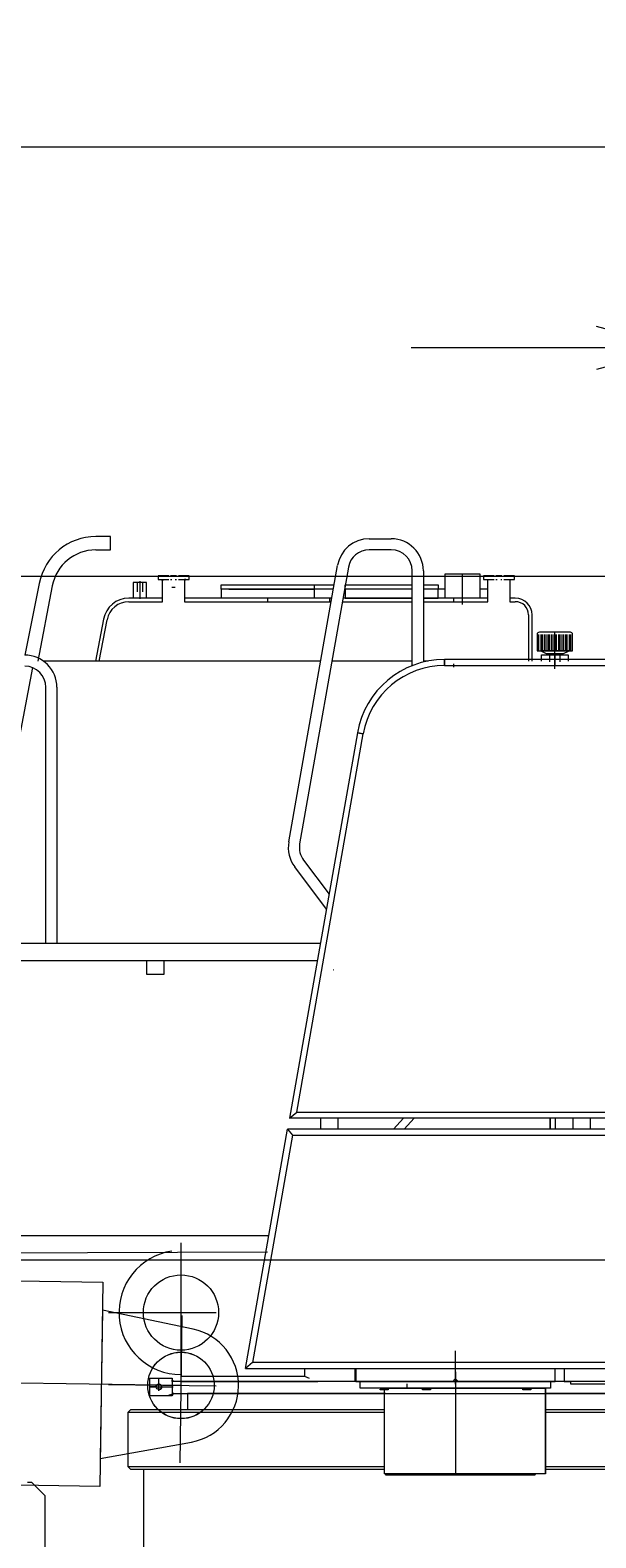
# Model space of a CAD drawing. Extents: x 3706 to 23712, y 4932 to 17923.
# Tile 12 of 17: x 17071 to 18349, y 14521 to 17923. Entities that reach past the tile are written whole.
import ezdxf
from ezdxf.enums import TextEntityAlignment as Align

# ---------------------------------------------------------------- set-up
doc = ezdxf.new("R2010")
doc.units = 0
doc.header["$LTSCALE"] = 18.75
doc.header["$MEASUREMENT"] = 0
doc.linetypes.add('CENTER', pattern=[50.5, 30, -9, 2.5, -9])
doc.layers.add('1', color=7, linetype='Continuous')
doc.styles.get("Standard").update_dxf_attribs({"font": 'txt', "bigfont": 'bigfont'})
doc.dimstyles.get("Standard").update_dxf_attribs({"dimtxt": 0.18, "dimasz": 0.18, "dimexe": 0.18, "dimexo": 0.0625, "dimgap": 0.09, "dimtad": 0, "dimtih": 1, "dimtoh": 1, "dimdec": 4, "dimzin": 0, "dimdsep": 46, "dimtxsty": 'Standard', "dimcen": 0.09, "dimadec": 0, "dimazin": 0, "dimtfac": 1, "dimtdec": 4, "dimtofl": 0, "dimtmove": 0, "dimatfit": 0, "dimfxl": 1, "dimtolj": 1, "dimtzin": 0, "dimarcsym": 0})

# ---------------------------------------------------------------- blocks, each defined once
blk = doc.blocks.new('*G1')
at = {"layer": '1', "color": 7, "linetype": 'Continuous', "lineweight": 9}
for p, q in [((17327.7, 14466), (17327.7, 14675.4)), ((17074.8, 14646), (17064.8, 14646)), ((17104.8, 14616), (17074.8, 14646)), ((17104.8, 13465.6), (17104.8, 14616))]:
    blk.add_line(p, q, dxfattribs=at)
blk = doc.blocks.new('*D6')
at = {"layer": '1', "color": 7, "linetype": 'Continuous', "lineweight": 9}
for p, q in [((18531.7, 17355.9), (18531.7, 16520.6)), ((19431.8, 17355.9), (19431.8, 16599.4)), ((18531.7, 17205.9), (18350.6, 17254.4)), ((19431.8, 17205.9), (19612.9, 17254.4)), ((20031.8, 17205.9), (17931.7, 17205.9)), ((18531.7, 17205.9), (18350.6, 17157.3)), ((19431.8, 17205.9), (19612.9, 17157.3))]:
    blk.add_line(p, q, dxfattribs=at)
at = {"layer": '1', "color": 7, "linetype": 'Continuous', "lineweight": 9, "oblique": 15, "width": 0.5}
blk.add_text('900', height=225, dxfattribs=at).set_placement((19590.1, 17205.9), align=Align.BOTTOM_LEFT)
blk = doc.blocks.new('*G10')
at = {"layer": '1', "color": 7, "linetype": 'Continuous', "lineweight": 9}
for p, q in [((8786.3, 16690.9), (18832.6, 16690.9)), ((18545.3, 15147.9), (15323.8, 15147.9))]:
    blk.add_line(p, q, dxfattribs=at)
blk = doc.blocks.new('*G16')
at = {"layer": '1', "color": 7, "linetype": 'Continuous', "lineweight": 9}
for p, q in [((17252.8, 16780.4), (17219.4, 16780.4)), ((17252.8, 16750.4), (17252.8, 16780.4)), ((17836.8, 16775.4), (17886.8, 16775.4)), ((17219.4, 16750.4), (17252.8, 16750.4)), ((17886.8, 16750.4), (17836.8, 16750.4)), ((17655.3, 16091.2), (17765.4, 16715.4)), ((17790, 16711.1), (17679.9, 16086.9)), ((17091.7, 16674.6), (17059, 16512.8)), ((17333.7, 16676.4), (17303.7, 16676.4)), ((17303.7, 16676.4), (17303.7, 16641.4)), ((17333.7, 16676.4), (17303.7, 16676.4)), ((17312.7, 16676.4), (17312.7, 16655.4)), ((17324.7, 16676.4), (17324.7, 16655.4)), ((17333.7, 16641.4), (17333.7, 16676.4)), ((17384, 16691.4), (17360, 16691.4)), ((17360, 16691.4), (17360, 16683.4)), ((17360, 16683.4), (17384, 16683.4)), ((17370, 16680.5), (17367.2, 16683.4)), ((17367.2, 16683.4), (17370, 16683.4)), ((17367.5, 16683.1), (17367.7, 16683.4)), ((17368.3, 16683.4), (17367.7, 16682.8)), ((17368, 16682.6), (17368.8, 16683.4)), ((17369.4, 16683.4), (17368.3, 16682.3)), ((17368.6, 16682), (17370, 16683.4)), ((17370, 16682.9), (17368.9, 16681.7)), ((17369.2, 16681.4), (17370, 16682.3)), ((17370, 16681.8), (17369.4, 16681.1)), ((17369.7, 16680.9), (17370, 16681.2)), ((17370, 16633.4), (17370, 16683.4)), ((17370, 16683.4), (17376, 16683.4)), ((17370, 16683.4), (17370, 16680.5)), ((17370, 16680.6), (17370, 16680.6)), ((17402, 16691.4), (17388, 16691.4)), ((17388, 16683.4), (17391, 16683.4)), ((17399, 16683.4), (17402, 16683.4)), ((17430, 16691.4), (17406, 16691.4)), ((17406, 16683.4), (17430, 16683.4)), ((17414, 16683.4), (17420, 16683.4)), ((17420, 16683.4), (17420, 16633.4)), ((17420, 16680.5), (17422.9, 16683.4)), ((17422.9, 16683.4), (17420, 16683.4)), ((17420, 16683.4), (17420, 16680.5)), ((17420, 16682.9), (17421.2, 16681.7)), ((17420.9, 16681.4), (17420, 16682.3)), ((17420, 16681.8), (17420.7, 16681.1)), ((17420.4, 16680.9), (17420, 16681.2)), ((17420, 16680.6), (17420, 16680.6)), ((17421.5, 16682), (17420.1, 16683.4)), ((17420.7, 16683.4), (17421.8, 16682.3)), ((17422.1, 16682.6), (17421.3, 16683.4)), ((17421.8, 16683.4), (17422.4, 16682.8)), ((17422.6, 16683.1), (17422.4, 16683.4)), ((17430, 16683.4), (17430, 16691.4)), ((17502.6, 16661.4), (17502.6, 16671.4)), ((17502.6, 16671.4), (17712.6, 16671.4)), ((17712.6, 16671.4), (17712.6, 16661.4)), ((17712.6, 16671.4), (17757.6, 16671.4)), ((17782.6, 16661.4), (17782.6, 16671.4)), ((17782.6, 16671.4), (17934.3, 16671.4)), ((17934.3, 16489), (17934.3, 16702.9)), ((17959.3, 16702.9), (17959.3, 16497)), ((17959.3, 16671.4), (17992.6, 16671.4)), ((17992.6, 16671.4), (17992.6, 16661.4)), ((18008.6, 16641.4), (18008.6, 16696.4)), ((18008.6, 16696.4), (18086.6, 16696.4)), ((18086.6, 16696.4), (18086.6, 16641.4)), ((18119, 16691.4), (18095, 16691.4)), ((18095, 16691.4), (18095, 16683.4)), ((18095, 16683.4), (18119, 16683.4)), ((18105, 16633.4), (18105, 16683.4)), ((18105, 16683.4), (18111, 16683.4)), ((18137, 16691.4), (18123, 16691.4)), ((18123, 16683.4), (18126, 16683.4)), ((18134, 16683.4), (18137, 16683.4)), ((18165, 16691.4), (18141, 16691.4)), ((18141, 16683.4), (18165, 16683.4)), ((18149, 16683.4), (18155, 16683.4)), ((18155, 16683.4), (18155, 16633.4)), ((18165, 16683.4), (18165, 16691.4)), ((17089, 16499.4), (17121.2, 16669)), ((17370, 16641.4), (17293.9, 16641.4)), ((17752.3, 16641.4), (17420, 16641.4)), ((17712.6, 16661.4), (17502.6, 16661.4)), ((17502.6, 16661.4), (17502.6, 16641.4)), ((17520, 16661.4), (17712.6, 16661.4)), ((17612.6, 16661.4), (17602.6, 16661.4)), ((17712.6, 16661.4), (17712.6, 16641.4)), ((17755.8, 16661.4), (17712.6, 16661.4)), ((17934.3, 16641.4), (17777.7, 16641.4)), ((17782.6, 16661.4), (17781.2, 16661.4)), ((17934.3, 16661.4), (17782.6, 16661.4)), ((17934.3, 16661.4), (17782.6, 16661.4)), ((17782.6, 16661.4), (17782.6, 16641.4)), ((17782.6, 16641.4), (17934.3, 16641.4)), ((17892.6, 16661.4), (17882.6, 16661.4)), ((17992.6, 16661.4), (17959.3, 16661.4)), ((17992.6, 16661.4), (17959.3, 16661.4)), ((18105, 16641.4), (17959.3, 16641.4)), ((17959.3, 16641.4), (17992.6, 16641.4)), ((17992.6, 16641.4), (17992.6, 16661.4)), ((18008.6, 16661.4), (17992.6, 16661.4)), ((18086.6, 16641.4), (18008.6, 16641.4)), ((18105, 16661.4), (18086.6, 16661.4)), ((18167, 16641.4), (18155, 16641.4)), ((17293.9, 16633.4), (17370, 16633.4)), ((17420, 16633.4), (17750.9, 16633.4)), ((17776.3, 16633.4), (17934.3, 16633.4)), ((17959.3, 16633.4), (18105, 16633.4)), ((18155, 16633.4), (18167, 16633.4)), ((18197, 16603.4), (18197, 16499.4)), ((18205, 16499.4), (18205, 16603.4)), ((17236.9, 16594.2), (17218.9, 16499.4)), ((17227, 16499.4), (17244.7, 16592.7)), ((18216.4, 16559.4), (18216.4, 16522.9)), ((18220.4, 16522.9), (18220.4, 16559.4)), ((18291.4, 16564.4), (18221.4, 16564.4)), ((18224.4, 16559.4), (18224.4, 16522.9)), ((18228.4, 16522.9), (18228.4, 16559.4)), ((18232.4, 16559.4), (18232.4, 16522.9)), ((18236.4, 16522.9), (18236.4, 16559.4)), ((18240.4, 16559.4), (18240.4, 16522.9)), ((18244.4, 16522.9), (18244.4, 16559.4)), ((18248.4, 16559.4), (18248.4, 16522.9)), ((18252.4, 16522.9), (18252.4, 16559.4)), ((18256.4, 16559.4), (18256.4, 16522.9)), ((18260.4, 16522.9), (18260.4, 16559.4)), ((18264.4, 16559.4), (18264.4, 16522.9)), ((18268.4, 16522.9), (18268.4, 16559.4)), ((18272.4, 16559.4), (18272.4, 16522.9)), ((18276.4, 16522.9), (18276.4, 16559.4)), ((18280.4, 16559.4), (18280.4, 16522.9)), ((18284.4, 16522.9), (18284.4, 16559.4)), ((18288.4, 16559.4), (18288.4, 16522.9)), ((18292.4, 16522.9), (18292.4, 16559.4)), ((18296.4, 16522.9), (18296.4, 16559.4)), ((18631.8, 16502.9), (18007.4, 16502.9)), ((18007.4, 16502.9), (18007.4, 16489.4)), ((18007.4, 16489.4), (18007.4, 16502.9)), ((18216.4, 16522.9), (18296.4, 16522.9)), ((18288.4, 16522.9), (18224.4, 16522.9)), ((18224.4, 16522.9), (18238.1, 16515.4)), ((18226.4, 16499.4), (18226.4, 16513.4)), ((18226.4, 16513.4), (18286.4, 16513.4)), ((18238.1, 16515.4), (18274.6, 16515.4)), ((18238.1, 16515.4), (18238.1, 16513.4)), ((18274.6, 16515.4), (18238.1, 16515.4)), ((18238.1, 16513.4), (18274.6, 16513.4)), ((18244.4, 16513.4), (18244.4, 16497.9)), ((18268.4, 16497.9), (18268.4, 16513.4)), ((18274.6, 16515.4), (18288.4, 16522.9)), ((18274.6, 16513.4), (18274.6, 16515.4)), ((18286.4, 16513.4), (18286.4, 16499.4)), ((17076.2, 16484.6), (16958.1, 15862.8)), ((17727.3, 16499.4), (17101.1, 16499.4)), ((17934.3, 16499.4), (17752.7, 16499.4)), ((17970.2, 16499.4), (17959.3, 16499.4)), ((18007.4, 16489.4), (18618.3, 16489.4)), ((17106.5, 15862.8), (17106.5, 16440.3)), ((17131.5, 16440.3), (17131.5, 15862.8)), ((17810.5, 16337.6), (17657.1, 15467.9)), ((17673.5, 15481.4), (17823.6, 16335.3)), ((17823.6, 16335.3), (17810.5, 16337.6)), ((17810.5, 16337.6), (17823.8, 16335.2)), ((17740.4, 15939.9), (17668.8, 16035)), ((17688.7, 16050), (17746.3, 15973.6)), ((16826.8, 15862.8), (17726.8, 15862.8)), ((17719.7, 15822.9), (16860.3, 15822.9)), ((17333.8, 15822.9), (17333.8, 15792.9)), ((17373.8, 15822.9), (17333.8, 15822.9)), ((17373.8, 15792.9), (17373.8, 15822.9)), ((17333.8, 15792.9), (17373.8, 15792.9)), ((17657.1, 15467.9), (17673.5, 15481.4)), ((17657.1, 15467.9), (17673.5, 15481.4)), ((17673.5, 15481.4), (18618.3, 15481.4)), ((18631.8, 15467.9), (17657.1, 15467.9)), ((17726.8, 15467.9), (17726.8, 15442.9)), ((17766.8, 15442.9), (17766.8, 15467.9)), ((17891.8, 15442.9), (17914.4, 15467.9)), ((17938.6, 15467.9), (17916.1, 15442.9)), ((18245.3, 15467.9), (18245.3, 15442.9)), ((18246.8, 15442.9), (18246.8, 15467.9)), ((18256.8, 15467.9), (18256.8, 15442.9)), ((18296.8, 15467.9), (18296.8, 15442.9)), ((18336.8, 15442.9), (18336.8, 15467.9)), ((17557.5, 14902.9), (17652.7, 15442.9)), ((17664, 15429.4), (17573.6, 14916.4)), ((18631.8, 15442.9), (17652.7, 15442.9)), ((17652.7, 15442.9), (17664, 15429.4)), ((17652.7, 15442.9), (17664, 15429.4)), ((17664, 15429.4), (18618.3, 15429.4)), ((17610.4, 15202.8), (16751, 15202.8)), ((16703.3, 15162.8), (17607.1, 15166.7)), ((17573.6, 14916.4), (17557.5, 14902.9)), ((17573.6, 14916.4), (17557.5, 14902.9)), ((17557.5, 14902.9), (18631.8, 14902.9)), ((18618.3, 14916.4), (17573.6, 14916.4)), ((17690.7, 14902.9), (17690.7, 14885.9)), ((17805.2, 14873.4), (17805.2, 14902.9)), ((17806.8, 14873.4), (17806.8, 14902.9)), ((17806.8, 14902.9), (17806.8, 14873.4)), ((18031.8, 14867.6), (18031.8, 14901.6)), ((18256.8, 14903.4), (18277.7, 14903.4)), ((18256.8, 14873.4), (18256.8, 14902.9)), ((18261.8, 14903.4), (18277.7, 14903.4)), ((18277.7, 14903.4), (18277.7, 14873.4)), ((18277.7, 14903.4), (18277.7, 14873.4)), ((17341.8, 14841.4), (17341.8, 14881.4)), ((17341.8, 14881.4), (17391.8, 14881.4)), ((17391.8, 14881.4), (17391.8, 14841.4)), ((17391.8, 14877.6), (17396, 14873.4)), ((17391.8, 14873.4), (17391.8, 14877.6)), ((17392.5, 14876.9), (17391.8, 14876.2)), ((17391.8, 14874.8), (17393.2, 14876.2)), ((17393.9, 14875.5), (17391.8, 14873.4)), ((19529.6, 14873.4), (17391.8, 14873.4)), ((17391.8, 14873.4), (17391.8, 14846.4)), ((17396, 14873.4), (17391.8, 14873.4)), ((17393.2, 14873.4), (17394.6, 14874.8)), ((17395.3, 14874.1), (17394.6, 14873.4)), ((17396, 14873.4), (17396, 14873.4)), ((17411.8, 14889.4), (17411.8, 14873.4)), ((17411.8, 14885.9), (17690.7, 14885.9)), ((17411.8, 14873.4), (17720.7, 14873.4)), ((18277.7, 14873.4), (17476.8, 14873.4)), ((17690.7, 14885.9), (17701.5, 14881.4)), ((17806.8, 14873.4), (18026.8, 14873.4)), ((17816.8, 14858.4), (17816.8, 14873.4)), ((17816.8, 14873.4), (18031.8, 14873.4)), ((17921.7, 14868.4), (17921.7, 14860.4)), ((18031.8, 14873.4), (18246.8, 14873.4)), ((18036.8, 14873.4), (18256.8, 14873.4)), ((18246.8, 14873.4), (18246.8, 14858.4)), ((18277.7, 14873.4), (18291.7, 14873.4)), ((18291.7, 14873.4), (18291.7, 14868.4)), ((18291.7, 14868.4), (18531.7, 14868.4)), ((17391.8, 14841.4), (17341.8, 14841.4)), ((17391.8, 14846.4), (19636.7, 14846.4)), ((17391.8, 14842.1), (17396, 14846.4)), ((17396, 14846.4), (17391.8, 14846.4)), ((17391.8, 14846.4), (17391.8, 14842.1)), ((17391.8, 14845.6), (17393.5, 14843.9)), ((17392.8, 14843.2), (17391.8, 14844.2)), ((17391.8, 14842.8), (17392.1, 14842.5)), ((17394.2, 14844.6), (17392.5, 14846.4)), ((17393.9, 14846.4), (17394.9, 14845.3)), ((17395.6, 14846), (17395.3, 14846.4)), ((17873.8, 14846.4), (17426.7, 14846.4)), ((17426.7, 14846.4), (17426.7, 14810.4)), ((18031.8, 14858.4), (17816.8, 14858.4)), ((17861.6, 14856.4), (17879.6, 14856.4)), ((17861.6, 14854.8), (17861.6, 14856.4)), ((17879.6, 14854.8), (17861.6, 14854.8)), ((17871.8, 14665.4), (17871.8, 14858.4)), ((17871.8, 14858.4), (18234.9, 14858.4)), ((17879.6, 14856.4), (17879.6, 14854.8)), ((17957.2, 14856.4), (17975.3, 14856.4)), ((17957.2, 14854.8), (17957.2, 14856.4)), ((17975.3, 14854.8), (17957.2, 14854.8)), ((17975.3, 14856.4), (17975.3, 14854.8)), ((18246.8, 14858.4), (18031.8, 14858.4)), ((18184, 14856.4), (18202, 14856.4)), ((18184, 14854.8), (18184, 14856.4)), ((18202, 14854.8), (18184, 14854.8)), ((18202, 14856.4), (18202, 14854.8)), ((18234.9, 14665.4), (18234.9, 14858.4)), ((18234.9, 14858.4), (18235.6, 14858.4)), ((18234.9, 14858.4), (18234.9, 14665.4)), ((18235.6, 14858.4), (18235.6, 14665.4)), ((19637.2, 14846.4), (18235.6, 14846.4)), ((17292.7, 14804.4), (17298.7, 14810.4)), ((17292.7, 14681.4), (17292.7, 14804.4)), ((17292.7, 14804.4), (17871.8, 14804.4)), ((17298.7, 14810.4), (17871.8, 14810.4)), ((18234.9, 14810.4), (18531.8, 14810.4)), ((18234.9, 14804.4), (19770.8, 14804.4)), ((17298.7, 14675.4), (17292.7, 14681.4)), ((17871.8, 14681.4), (17292.7, 14681.4)), ((17871.8, 14675.4), (17298.7, 14675.4)), ((18234.9, 14665.4), (17871.8, 14665.4)), ((17873.8, 14663.9), (17872.4, 14665.4)), ((17872.4, 14665.4), (17873.8, 14665.4)), ((17872.5, 14665.2), (17872.6, 14665.4)), ((17872.9, 14665.4), (17872.6, 14665.1)), ((17872.8, 14665), (17873.2, 14665.4)), ((17873.5, 14665.4), (17872.9, 14664.8)), ((17873.1, 14664.7), (17873.7, 14665.4)), ((17873.8, 14665.1), (17873.2, 14664.5)), ((17873.3, 14664.4), (17873.8, 14664.8)), ((17873.8, 14664.6), (17873.5, 14664.2)), ((17873.6, 14664.1), (17873.8, 14664.3)), ((18212.2, 14665.4), (17873.8, 14665.4)), ((17873.8, 14665.4), (17873.8, 14663.4)), ((17873.8, 14665.4), (17873.8, 14663.9)), ((17873.8, 14664), (17873.8, 14664)), ((17873.8, 14663.4), (18212.2, 14663.4)), ((18212.2, 14663.4), (18212.2, 14665.4)), ((18212.9, 14664.7), (18212.2, 14665.4)), ((18212.2, 14663.9), (18213.6, 14665.4)), ((18213.6, 14665.4), (18212.2, 14665.4)), ((18212.2, 14665.4), (18212.2, 14663.9)), ((18212.2, 14665.1), (18212.8, 14664.5)), ((18212.6, 14664.4), (18212.2, 14664.8)), ((18212.2, 14664.6), (18212.5, 14664.2)), ((18212.3, 14664.1), (18212.2, 14664.3)), ((18212.2, 14664), (18212.2, 14664)), ((18212.5, 14665.4), (18213, 14664.8)), ((18213.2, 14665), (18212.8, 14665.4)), ((18213.1, 14665.4), (18213.3, 14665.1)), ((18213.5, 14665.2), (18213.4, 14665.4)), ((19735.8, 14675.4), (18234.9, 14675.4)), ((18235.6, 14665.4), (18234.9, 14665.4)), ((19770.8, 14681.4), (18235.6, 14681.4))]:
    blk.add_line(p, q, dxfattribs=at)
at = {"layer": '1', "color": 7, "linetype": 'CENTER', "lineweight": 9}
for p, q in [((17318.7, 16679.4), (17318.7, 16639.8)), ((18047.6, 16641.4), (18047.6, 16696.4)), ((18047.6, 16627), (18047.6, 16689.2)), ((17391, 16666.4), (17399, 16666.4)), ((17607.6, 16641.4), (17607.6, 16633.4)), ((17747.6, 16641.4), (17747.6, 16633.4)), ((18027.6, 16641.4), (18027.6, 16633.4)), ((18256.4, 16481.7), (18256.4, 16566)), ((18256.4, 16514.9), (18256.4, 16490.5)), ((18027.6, 16493.4), (18027.6, 16485.4)), ((17756.6, 15802.9), (17755.9, 15802.9)), ((17755.9, 15802.9), (17756.6, 15802.9)), ((17411.8, 15186.8), (17411.8, 14854.5)), ((17248.3, 15029.3), (17491.4, 15029.3)), ((18031.8, 14873.4), (18031.8, 14943.3)), ((17361.8, 14853), (17361.8, 14881.4)), ((18031.8, 14895.2), (18031.8, 14844.5)), ((17353.6, 14861.4), (17339.7, 14861.4)), ((17339.7, 14861.4), (17370, 14861.4)), ((17370, 14861.4), (17394.2, 14861.4)), ((17870.6, 14854.8), (17870.6, 14856.4)), ((17966.2, 14854.8), (17966.2, 14856.4)), ((18031.8, 14858.4), (18031.8, 14663.4)), ((18193, 14854.8), (18193, 14856.4))]:
    blk.add_line(p, q, dxfattribs=at)
at = {"layer": '1', "color": 7, "linetype": 'Continuous', "lineweight": 9}
for centre, radius in [((17411.8, 15029.3), 85), ((17361.8, 14861.4), 5.73)]:
    blk.add_circle(centre, radius, dxfattribs=at)
for centre, radius, start, end in [((17219.4, 16650.4), 130, 90, 169.2495), ((17836.8, 16702.9), 72.5, 90, 169.9984), ((17886.8, 16702.9), 72.5, 0, 90), ((17219.4, 16650.4), 100, 90, 169.2512), ((17836.8, 16702.9), 47.5, 90, 170.0021), ((17886.8, 16702.9), 47.5, 0, 89.9963), ((17293.9, 16583.4), 58, 90, 169.2524), ((18167, 16603.4), 38, 0, 90), ((17293.9, 16583.4), 50, 90, 169.2469), ((18167, 16603.4), 30, 0, 90), ((18221.4, 16559.4), 5, 90, -179.965), ((18291.4, 16559.4), 5, 0, 89.965), ((17059, 16440.3), 72.5, 0, 90.0048), ((18007.4, 16302.9), 200, 90, 169.9984), ((17059, 16440.3), 47.5, 0, 89.9963), ((18007.4, 16302.9), 186.5, 90, 169.998), ((17726.7, 16078.6), 72.5, 169.9969, -143.0392), ((17726.7, 16078.6), 47.5, 170.0043, -143.045), ((17411.8, 15029.4), 140, 98.4574, -175.7733), ((17411.8, 15029.4), 140, -175.7709, -89.9999), ((17361.8, 14861.4), 6.58, -103.2933, -170.2255), ((18031.8, 14873.4), 5, 90, 179.965), ((18031.8, 14873.4), 5, 0, 90.035)]:
    blk.add_arc(centre, radius, start, end, dxfattribs=at)
at = {"layer": '1', "color": 7, "linetype": 'Continuous', "lineweight": 9, "oblique": 15, "width": 0.675}
blk.add_text('t=25', height=2.5, dxfattribs=at).set_placement((17384.2, 14841.4), align=Align.BOTTOM_LEFT)
blk = doc.blocks.new('*D19')
at = {"layer": '1', "color": 7, "linetype": 'Continuous', "lineweight": 9}
for p, q in [((4467.8, 17808.8), (4467.8, 15588.8)), ((23712.1, 17808.8), (23712.1, 14796)), ((4467.8, 17658.8), (4648.9, 17707.4)), ((23712.1, 17658.8), (23531, 17707.4)), ((23712.1, 17658.8), (4467.8, 17658.8)), ((4467.8, 17658.8), (4648.9, 17610.3)), ((23712.1, 17658.8), (23531, 17610.3))]:
    blk.add_line(p, q, dxfattribs=at)
at = {"layer": '1', "color": 7, "linetype": 'Continuous', "lineweight": 9, "oblique": 15, "width": 0.5}
blk.add_text('19290', height=225, dxfattribs=at).set_placement((13729.6, 17623.8), align=Align.BOTTOM_LEFT)
blk = doc.blocks.new('*G20')
at = {"layer": '1', "color": 7, "linetype": 'Continuous', "lineweight": 9}
for p, q in [((13710.5, 15149.1), (17235.2, 15098)), ((17235.2, 15098), (17228.5, 14637.1)), ((17234.2, 15034.8), (17229.4, 14700.3)), ((17439.6, 14991.9), (17234.2, 15034.8)), ((17229.4, 14700.3), (17435.9, 14737.2)), ((17228.5, 14637.1), (13703.8, 14688.1))]:
    blk.add_line(p, q, dxfattribs=at)
at = {"layer": '1', "color": 7, "linetype": 'CENTER', "lineweight": 9}
for p, q in [((17414.1, 15022.4), (17409.3, 14690.1)), ((17411.8, 14864.9), (13467.2, 14922.1)), ((17248.3, 14867.3), (17491.4, 14863.8))]:
    blk.add_line(p, q, dxfattribs=at)
at = {"layer": '1', "color": 7, "linetype": 'Continuous', "lineweight": 9}
for radius in [75.1, 75]:
    blk.add_circle((17411.8, 14864.9), radius, dxfattribs=at)
blk.add_arc((17411.8, 14864.9), 130, -79.3248, 77.661, dxfattribs=at)

msp = doc.modelspace()

# ---------------------------------------------------------------- block references
at = {"color": 7, "linetype": 'Continuous', "lineweight": 9}
for name in ['*G10', '*G16', '*G1', '*G20']:
    msp.add_blockref(name, (0, 0), dxfattribs=at)

# ---------------------------------------------------------------- dimensions: what is measured, and where the dimension line sits
at = {"layer": '1', "color": 7, "linetype": 'Continuous', "lineweight": 9}
for base, p1, p2, text, picture, middle in [((23712.13712, 17658.83958), (23712.13712, 14795.95262), (4467.81935, 15588.83958), '19290', '*D19', (14010.86297, 17623.83958)), ((19431.76602, 17205.87572), (19431.76602, 16599.3943), (18531.74771, 16520.62042), '900', '*D6', (19758.85999, 17205.87572))]:
    dim = msp.add_linear_dim(base=base, p1=p1, p2=p2, text=text, dimstyle='Standard', dxfattribs=at)
    dim.commit()
    dim.dimension.update_dxf_attribs({"geometry": picture, "text_midpoint": middle})

doc.saveas('drawing.dxf')
